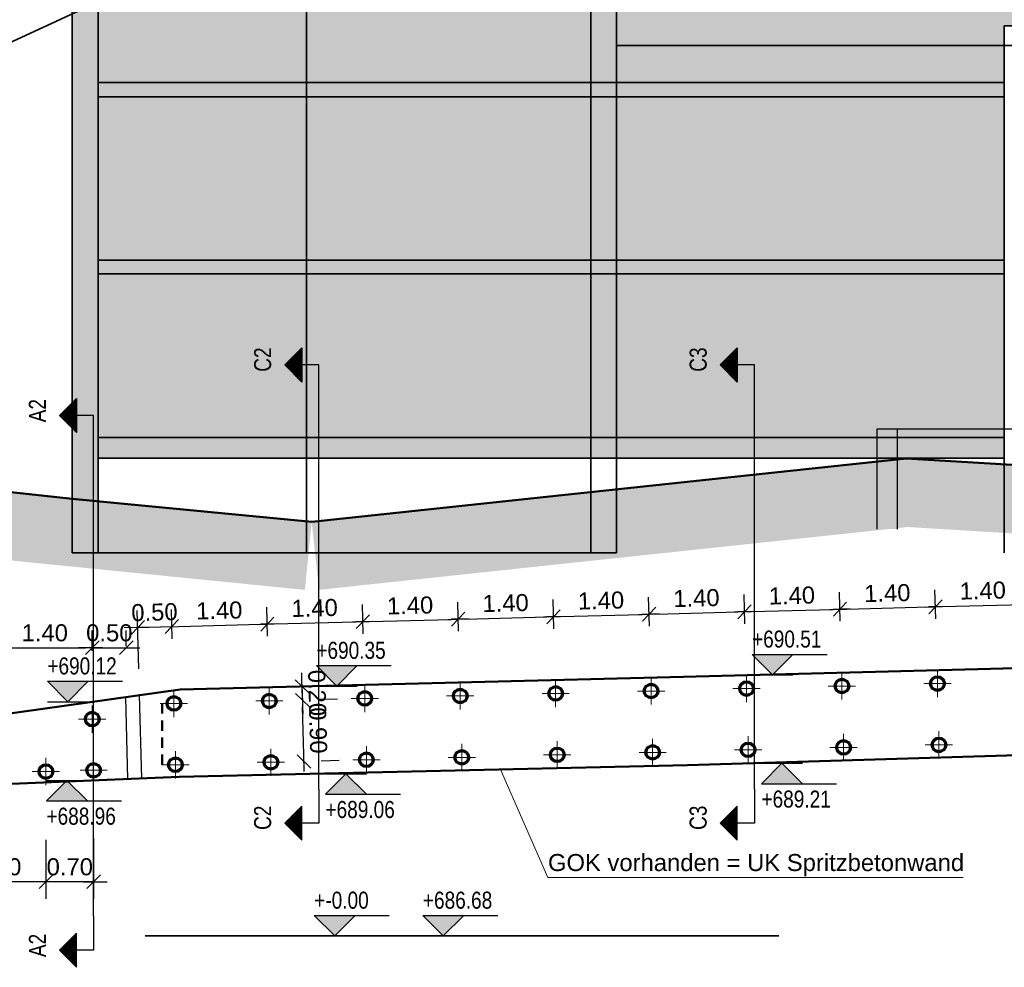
# Model space of a CAD drawing. Header units: metres. Extents: x 0 to 118, y 1 to 83.
# Tile 18 of 36: x 25 to 40, y 35 to 49. Entities that reach past the tile are written whole.
import ezdxf

# ---------------------------------------------------------------- set-up
doc = ezdxf.new("R2010")
doc.units = ezdxf.units.M
doc.linetypes.add('DURCHG', pattern=[0])
doc.linetypes.add('GESTR2', pattern=[0.25, 0.15, -0.1])
for name, color, linetype in [('Bestand', 7, 'Continuous'), ('Gel_nde', 7, 'Continuous'), ('GEOMETRIE', 7, 'Continuous'), ('HILFPU', 7, 'Continuous'), ('MAKET', 7, 'Continuous'), ('Mauern_Bestand', 7, 'Continuous'), ('N_gel', 7, 'Continuous'), ('Nachbargeb_ude', 7, 'Continuous'), ('SCHNPF', 7, 'Continuous'), ('Spritzbetonwand', 7, 'Continuous'), ('TEXTE', 7, 'Continuous')]:
    doc.layers.add(name, color=color, linetype=linetype)
doc.styles.add('Arial', font='arial.ttf')
doc.dimstyles.new('ISBSTRICH4E', dxfattribs={"dimtxt": 0.25, "dimasz": 0.1, "dimexe": 0.25, "dimexo": 1, "dimgap": 0.09, "dimtad": 1, "dimzin": 0, "dimdsep": 46, "dimtxsty": 'Arial', "dimblk": 'ID4', "dimblk1": 'ID4', "dimblk2": 'ID4', "dimsah": 1, "dimcen": 0.09, "dimdle": 0.15, "dimclrd": 7, "dimclre": 7, "dimclrt": 7, "dimazin": 0, "dimtfac": 1, "dimtdec": 4, "dimtix": 1, "dimtmove": 2, "dimatfit": 3, "dimfxl": 1, "dimtvp": 0.004, "dimtolj": 1, "dimtzin": 0, "dimarcsym": 0})

# ---------------------------------------------------------------- blocks, each defined once
blk = doc.blocks.new('ID4')
at = {"color": 7, "linetype": 'DURCHG', "lineweight": 25}
for p, q in [((-1, -1), (1, 1)), ((1.5, 0), (-1, 0))]:
    blk.add_line(p, q, dxfattribs=at)
blk = doc.blocks.new('*D6')
at = {"layer": 'Defpoints', "color": 0}
for p in [(25.815, 37.756), (26.515, 37.775), (25.815, 36.141)]:
    blk.add_point(p, dxfattribs=at)
at = {"layer": 'MAKET', "color": 7, "lineweight": -2}
for p, q in [((25.815, 36.756), (25.815, 35.891)), ((26.515, 36.775), (26.515, 35.891)), ((25.715, 36.141), (25.615, 36.141)), ((26.515, 36.141), (25.815, 36.141)), ((26.615, 36.141), (26.715, 36.141))]:
    blk.add_line(p, q, dxfattribs=at)
at = {"layer": 'MAKET', "color": 7, "lineweight": -2, "xscale": 0.1, "yscale": 0.1, "zscale": 0.1}
blk.add_blockref('ID4', (25.815, 36.141), dxfattribs=at)
at = {"layer": 'MAKET', "color": 7, "lineweight": -2, "xscale": 0.1, "yscale": 0.1, "zscale": 0.1, "rotation": 180}
blk.add_blockref('ID4', (26.515, 36.141), dxfattribs=at)
at = {"layer": 'MAKET', "color": 7, "insert": (26.165, 36.358), "char_height": 0.25, "attachment_point": 5, "style": 'Arial'}
blk.add_mtext('\\A1;0.70', dxfattribs=at)
blk = doc.blocks.new('*D7')
at = {"layer": 'Defpoints', "color": 0}
for p in [(24.415, 37.72), (25.815, 37.756), (24.415, 36.141)]:
    blk.add_point(p, dxfattribs=at)
at = {"layer": 'MAKET', "color": 7, "lineweight": -2}
for p, q in [((24.415, 36.72), (24.415, 35.891)), ((25.815, 36.756), (25.815, 35.891)), ((25.715, 36.141), (24.515, 36.141))]:
    blk.add_line(p, q, dxfattribs=at)
at = {"layer": 'MAKET', "color": 7, "lineweight": -2, "xscale": 0.1, "yscale": 0.1, "zscale": 0.1, "rotation": 180}
blk.add_blockref('ID4', (24.415, 36.141), dxfattribs=at)
at = {"layer": 'MAKET', "color": 7, "lineweight": -2, "xscale": 0.1, "yscale": 0.1, "zscale": 0.1}
blk.add_blockref('ID4', (25.815, 36.141), dxfattribs=at)
at = {"layer": 'MAKET', "color": 7, "insert": (25.115, 36.358), "char_height": 0.25, "attachment_point": 5, "style": 'Arial'}
blk.add_mtext('\\A1;1.40', dxfattribs=at)
blk = doc.blocks.new('*D12')
at = {"layer": 'Defpoints', "color": 0}
for p in [(29.092, 38.792), (29.578, 38.805), (29.116, 37.892)]:
    blk.add_point(p, dxfattribs=at)
at = {"layer": 'MAKET', "color": 7, "lineweight": -2}
for p, q in [((30.092, 38.818), (29.828, 38.811)), ((29.598, 38.005), (29.58, 38.705)), ((30.115, 37.918), (29.851, 37.911))]:
    blk.add_line(p, q, dxfattribs=at)
at = {"layer": 'MAKET', "color": 7, "lineweight": -2, "xscale": 0.1, "yscale": 0.1, "zscale": 0.1}
for p, rotation in [((29.578, 38.805), 91.47352531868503), ((29.601, 37.905), 271.473525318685)]:
    blk.add_blockref('ID4', p, dxfattribs=dict(at, rotation=rotation))
at = {"layer": 'MAKET', "color": 7, "insert": (29.807, 38.36), "char_height": 0.25, "attachment_point": 5, "rotation": 271.4735, "style": 'Arial'}
blk.add_mtext('\\A1;0.90', dxfattribs=at)
blk = doc.blocks.new('*D13')
at = {"layer": 'Defpoints', "color": 0}
for p in [(29.573, 39.004), (29.087, 38.992), (29.092, 38.792)]:
    blk.add_point(p, dxfattribs=at)
at = {"layer": 'MAKET', "color": 7, "lineweight": -2}
for p, q in [((29.57, 39.104), (29.568, 39.204)), ((29.578, 38.805), (29.573, 39.004)), ((30.087, 39.017), (29.823, 39.011)), ((30.092, 38.818), (29.828, 38.811)), ((29.58, 38.705), (29.583, 38.605))]:
    blk.add_line(p, q, dxfattribs=at)
at = {"layer": 'MAKET', "color": 7, "lineweight": -2, "xscale": 0.1, "yscale": 0.1, "zscale": 0.1}
for p, rotation in [((29.573, 39.004), 271.4735253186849), ((29.578, 38.805), 91.47352531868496)]:
    blk.add_blockref('ID4', p, dxfattribs=dict(at, rotation=rotation))
at = {"layer": 'MAKET', "color": 7, "insert": (29.793, 38.91), "char_height": 0.25, "attachment_point": 5, "rotation": 271.4735, "style": 'Arial'}
blk.add_mtext('\\A1;0.20', dxfattribs=at)
blk = doc.blocks.new('DIM109')
at = {"layer": 'MAKET', "color": 7, "linetype": 'DURCHG', "lineweight": 25}
for p, q in [((30.051, 35.345), (29.751, 35.645)), ((29.751, 35.645), (30.851, 35.645)), ((30.351, 35.645), (30.051, 35.345)), ((29.751, 35.345), (30.351, 35.345))]:
    blk.add_line(p, q, dxfattribs=at)
at = {"layer": 'MAKET', "color": 4}
blk.add_point((31.919, 35.345), dxfattribs=at)
blk = doc.blocks.new('DIM110')
at = {"layer": 'MAKET', "color": 7, "style": 'Arial', "width": 0.8}
blk.add_text('+-0.00', height=0.25, dxfattribs=at).set_placement((29.751, 35.745))
blk = doc.blocks.new('DIM147')
at = {"layer": 'MAKET', "color": 7, "linetype": 'DURCHG', "lineweight": 25}
for p, q in [((31.645, 35.345), (31.345, 35.645)), ((31.345, 35.645), (32.445, 35.645)), ((31.945, 35.645), (31.645, 35.345)), ((31.345, 35.345), (31.945, 35.345))]:
    blk.add_line(p, q, dxfattribs=at)
at = {"layer": 'MAKET', "color": 4}
for p in [(36.208, 39.175), (29.819, 39.01), (26.515, 38.781), (36.208, 37.878), (29.819, 37.725), (26.515, 37.627), (31.919, 35.345)]:
    blk.add_point(p, dxfattribs=at)
blk = doc.blocks.new('DIM148')
at = {"layer": 'MAKET', "color": 7, "linetype": 'DURCHG', "lineweight": 25}
for p, q in [((18.612, 36.745), (18.312, 36.445)), ((18.312, 36.745), (18.912, 36.745)), ((18.912, 36.445), (18.612, 36.745)), ((18.312, 36.445), (19.412, 36.445))]:
    blk.add_line(p, q, dxfattribs=at)
at = {"layer": 'MAKET', "color": 7, "style": 'Arial', "width": 0.8}
blk.add_text('+686.68', height=0.25, dxfattribs=at).set_placement((31.345, 35.745))
blk = doc.blocks.new('DIM149')
at = {"layer": 'MAKET', "color": 7, "linetype": 'DURCHG', "lineweight": 25}
for p, q in [((26.123, 37.627), (25.823, 37.327)), ((25.823, 37.627), (26.423, 37.627)), ((26.423, 37.327), (26.123, 37.627)), ((25.823, 37.327), (26.923, 37.327))]:
    blk.add_line(p, q, dxfattribs=at)
at = {"layer": 'MAKET', "color": 7, "style": 'Arial', "width": 0.8}
blk.add_text('+688.08', height=0.25, dxfattribs=at).set_placement((18.312, 36.095))
blk = doc.blocks.new('DIM150')
at = {"layer": 'MAKET', "color": 7, "linetype": 'DURCHG', "lineweight": 25}
for p, q in [((30.216, 37.725), (29.916, 37.425)), ((29.916, 37.725), (30.516, 37.725)), ((30.516, 37.425), (30.216, 37.725)), ((29.916, 37.425), (31.016, 37.425))]:
    blk.add_line(p, q, dxfattribs=at)
at = {"layer": 'MAKET', "color": 7, "style": 'Arial', "width": 0.8}
blk.add_text('+688.96', height=0.25, dxfattribs=at).set_placement((25.823, 36.977))
blk = doc.blocks.new('DIM151')
at = {"layer": 'MAKET', "color": 7, "linetype": 'DURCHG', "lineweight": 25}
for p, q in [((36.612, 37.878), (36.312, 37.578)), ((36.312, 37.878), (36.912, 37.878)), ((36.912, 37.578), (36.612, 37.878)), ((36.312, 37.578), (37.412, 37.578))]:
    blk.add_line(p, q, dxfattribs=at)
at = {"layer": 'MAKET', "color": 7, "style": 'Arial', "width": 0.8}
blk.add_text('+689.06', height=0.25, dxfattribs=at).set_placement((29.916, 37.075))
blk = doc.blocks.new('DIM152')
at = {"layer": 'MAKET', "color": 7, "linetype": 'DURCHG', "lineweight": 25}
for p, q in [((19.729, 38.041), (19.429, 38.341)), ((19.429, 38.341), (20.529, 38.341)), ((20.029, 38.341), (19.729, 38.041)), ((19.429, 38.041), (20.029, 38.041))]:
    blk.add_line(p, q, dxfattribs=at)
at = {"layer": 'MAKET', "color": 7, "style": 'Arial', "width": 0.8}
blk.add_text('+689.21', height=0.25, dxfattribs=at).set_placement((36.312, 37.228))
blk = doc.blocks.new('DIM154')
at = {"layer": 'MAKET', "color": 7, "linetype": 'DURCHG', "lineweight": 25}
for p, q in [((26.136, 38.781), (25.836, 39.081)), ((25.836, 39.081), (26.936, 39.081)), ((26.436, 39.081), (26.136, 38.781)), ((25.836, 38.781), (26.436, 38.781))]:
    blk.add_line(p, q, dxfattribs=at)
blk = doc.blocks.new('DIM155')
at = {"layer": 'MAKET', "color": 7, "linetype": 'DURCHG', "lineweight": 25}
for p, q in [((30.082, 39.01), (29.782, 39.31)), ((29.782, 39.31), (30.882, 39.31)), ((30.382, 39.31), (30.082, 39.01)), ((29.782, 39.01), (30.382, 39.01))]:
    blk.add_line(p, q, dxfattribs=at)
at = {"layer": 'MAKET', "color": 7, "style": 'Arial', "width": 0.8}
blk.add_text('+690.12', height=0.25, dxfattribs=at).set_placement((25.836, 39.181))
blk = doc.blocks.new('DIM156')
at = {"layer": 'MAKET', "color": 7, "linetype": 'DURCHG', "lineweight": 25}
for p, q in [((36.474, 39.175), (36.174, 39.475)), ((36.174, 39.475), (37.274, 39.475)), ((36.774, 39.475), (36.474, 39.175)), ((36.174, 39.175), (36.774, 39.175))]:
    blk.add_line(p, q, dxfattribs=at)
at = {"layer": 'MAKET', "color": 7, "style": 'Arial', "width": 0.8}
blk.add_text('+690.35', height=0.25, dxfattribs=at).set_placement((29.782, 39.41))
blk = doc.blocks.new('DIM157')
at = {"layer": 'MAKET', "color": 7, "linetype": 'DURCHG', "lineweight": 25}
for p, q in [((49.35, 39.928), (49.05, 40.228)), ((49.05, 40.228), (50.15, 40.228)), ((49.65, 40.228), (49.35, 39.928)), ((49.05, 39.928), (49.65, 39.928))]:
    blk.add_line(p, q, dxfattribs=at)
at = {"layer": 'MAKET', "color": 7, "style": 'Arial', "width": 0.8}
blk.add_text('+690.51', height=0.25, dxfattribs=at).set_placement((36.174, 39.575))
blk = doc.blocks.new('*D190')
at = {"layer": 'Defpoints', "color": 0}
for p in [(40.264, 40.21), (40.294, 39.034), (38.894, 38.997)]:
    blk.add_point(p, dxfattribs=at)
at = {"layer": 'MAKET', "color": 7, "lineweight": -2}
for p, q in [((40.268, 40.034), (40.257, 40.46)), ((38.868, 39.997), (38.857, 40.424)), ((38.964, 40.177), (40.164, 40.208))]:
    blk.add_line(p, q, dxfattribs=at)
at = {"layer": 'MAKET', "color": 7, "lineweight": -2, "xscale": 0.1, "yscale": 0.1, "zscale": 0.1}
for p, rotation in [((40.264, 40.21), 1.491882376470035), ((38.864, 40.174), 181.49188237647)]:
    blk.add_blockref('ID4', p, dxfattribs=dict(at, rotation=rotation))
at = {"layer": 'MAKET', "color": 7, "insert": (39.558, 40.41), "char_height": 0.25, "attachment_point": 5, "rotation": 1.4919, "style": 'Arial'}
blk.add_mtext('\\A1;1.40', dxfattribs=at)
blk = doc.blocks.new('*D191')
at = {"layer": 'Defpoints', "color": 0}
for p in [(38.864, 40.174), (37.494, 38.961), (38.894, 38.997)]:
    blk.add_point(p, dxfattribs=at)
at = {"layer": 'MAKET', "color": 7, "lineweight": -2}
for p, q in [((37.468, 39.961), (37.457, 40.387)), ((38.868, 39.997), (38.857, 40.424)), ((37.564, 40.14), (38.764, 40.171))]:
    blk.add_line(p, q, dxfattribs=at)
at = {"layer": 'MAKET', "color": 7, "lineweight": -2, "xscale": 0.1, "yscale": 0.1, "zscale": 0.1}
for p, rotation in [((37.464, 40.138), 181.4918823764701), ((38.864, 40.174), 1.49188237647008)]:
    blk.add_blockref('ID4', p, dxfattribs=dict(at, rotation=rotation))
at = {"layer": 'MAKET', "color": 7, "insert": (38.158, 40.373), "char_height": 0.25, "attachment_point": 5, "rotation": 1.4919, "style": 'Arial'}
blk.add_mtext('\\A1;1.40', dxfattribs=at)
blk = doc.blocks.new('*D192')
at = {"layer": 'Defpoints', "color": 0}
for p in [(37.464, 40.138), (36.094, 38.924), (37.494, 38.961)]:
    blk.add_point(p, dxfattribs=at)
at = {"layer": 'MAKET', "color": 7, "lineweight": -2}
for p, q in [((36.068, 39.924), (36.057, 40.351)), ((37.468, 39.961), (37.457, 40.387)), ((36.163, 40.104), (37.364, 40.135))]:
    blk.add_line(p, q, dxfattribs=at)
at = {"layer": 'MAKET', "color": 7, "lineweight": -2, "xscale": 0.1, "yscale": 0.1, "zscale": 0.1}
for p, rotation in [((36.063, 40.101), 181.4918823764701), ((37.464, 40.138), 1.49188237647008)]:
    blk.add_blockref('ID4', p, dxfattribs=dict(at, rotation=rotation))
at = {"layer": 'MAKET', "color": 7, "insert": (36.758, 40.337), "char_height": 0.25, "attachment_point": 5, "rotation": 1.4919, "style": 'Arial'}
blk.add_mtext('\\A1;1.40', dxfattribs=at)
blk = doc.blocks.new('*D193')
at = {"layer": 'Defpoints', "color": 0}
for p in [(36.063, 40.101), (34.694, 38.888), (36.094, 38.924)]:
    blk.add_point(p, dxfattribs=at)
at = {"layer": 'MAKET', "color": 7, "lineweight": -2}
for p, q in [((34.668, 39.888), (34.657, 40.315)), ((36.068, 39.924), (36.057, 40.351)), ((34.763, 40.067), (35.963, 40.098))]:
    blk.add_line(p, q, dxfattribs=at)
at = {"layer": 'MAKET', "color": 7, "lineweight": -2, "xscale": 0.1, "yscale": 0.1, "zscale": 0.1}
for p, rotation in [((34.663, 40.065), 181.4918823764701), ((36.063, 40.101), 1.491882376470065)]:
    blk.add_blockref('ID4', p, dxfattribs=dict(at, rotation=rotation))
at = {"layer": 'MAKET', "color": 7, "insert": (35.358, 40.3), "char_height": 0.25, "attachment_point": 5, "rotation": 1.4919, "style": 'Arial'}
blk.add_mtext('\\A1;1.40', dxfattribs=at)
blk = doc.blocks.new('*D194')
at = {"layer": 'Defpoints', "color": 0}
for p in [(34.663, 40.065), (34.694, 38.888), (33.294, 38.852)]:
    blk.add_point(p, dxfattribs=at)
at = {"layer": 'MAKET', "color": 7, "lineweight": -2}
for p, q in [((34.668, 39.888), (34.657, 40.315)), ((33.268, 39.851), (33.257, 40.278)), ((33.363, 40.031), (34.563, 40.062))]:
    blk.add_line(p, q, dxfattribs=at)
at = {"layer": 'MAKET', "color": 7, "lineweight": -2, "xscale": 0.1, "yscale": 0.1, "zscale": 0.1}
for p, rotation in [((34.663, 40.065), 1.491882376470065), ((33.263, 40.028), 181.4918823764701)]:
    blk.add_blockref('ID4', p, dxfattribs=dict(at, rotation=rotation))
at = {"layer": 'MAKET', "color": 7, "insert": (33.958, 40.264), "char_height": 0.25, "attachment_point": 5, "rotation": 1.4919, "style": 'Arial'}
blk.add_mtext('\\A1;1.40', dxfattribs=at)
blk = doc.blocks.new('*D195')
at = {"layer": 'Defpoints', "color": 0}
for p in [(33.263, 40.028), (31.894, 38.815), (33.294, 38.852)]:
    blk.add_point(p, dxfattribs=at)
at = {"layer": 'MAKET', "color": 7, "lineweight": -2}
for p, q in [((31.868, 39.815), (31.857, 40.242)), ((33.268, 39.851), (33.257, 40.278)), ((31.963, 39.994), (33.163, 40.026))]:
    blk.add_line(p, q, dxfattribs=at)
at = {"layer": 'MAKET', "color": 7, "lineweight": -2, "xscale": 0.1, "yscale": 0.1, "zscale": 0.1}
for p, rotation in [((31.863, 39.992), 181.4918823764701), ((33.263, 40.028), 1.49188237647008)]:
    blk.add_blockref('ID4', p, dxfattribs=dict(at, rotation=rotation))
at = {"layer": 'MAKET', "color": 7, "insert": (32.558, 40.227), "char_height": 0.25, "attachment_point": 5, "rotation": 1.4919, "style": 'Arial'}
blk.add_mtext('\\A1;1.40', dxfattribs=at)
blk = doc.blocks.new('*D196')
at = {"layer": 'Defpoints', "color": 0}
for p in [(31.863, 39.992), (30.494, 38.779), (31.894, 38.815)]:
    blk.add_point(p, dxfattribs=at)
at = {"layer": 'MAKET', "color": 7, "lineweight": -2}
for p, q in [((30.468, 39.778), (30.457, 40.205)), ((31.868, 39.815), (31.857, 40.242)), ((30.563, 39.958), (31.763, 39.989))]:
    blk.add_line(p, q, dxfattribs=at)
at = {"layer": 'MAKET', "color": 7, "lineweight": -2, "xscale": 0.1, "yscale": 0.1, "zscale": 0.1}
for p, rotation in [((30.463, 39.955), 181.4918823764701), ((31.863, 39.992), 1.491882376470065)]:
    blk.add_blockref('ID4', p, dxfattribs=dict(at, rotation=rotation))
at = {"layer": 'MAKET', "color": 7, "insert": (31.157, 40.191), "char_height": 0.25, "attachment_point": 5, "rotation": 1.4919, "style": 'Arial'}
blk.add_mtext('\\A1;1.40', dxfattribs=at)
blk = doc.blocks.new('*D197')
at = {"layer": 'Defpoints', "color": 0}
for p in [(30.463, 39.955), (29.094, 38.742), (30.494, 38.779)]:
    blk.add_point(p, dxfattribs=at)
at = {"layer": 'MAKET', "color": 7, "lineweight": -2}
for p, q in [((29.068, 39.742), (29.056, 40.169)), ((30.468, 39.778), (30.457, 40.205)), ((29.163, 39.921), (30.363, 39.953))]:
    blk.add_line(p, q, dxfattribs=at)
at = {"layer": 'MAKET', "color": 7, "lineweight": -2, "xscale": 0.1, "yscale": 0.1, "zscale": 0.1}
for p, rotation in [((29.063, 39.919), 181.4918823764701), ((30.463, 39.955), 1.491882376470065)]:
    blk.add_blockref('ID4', p, dxfattribs=dict(at, rotation=rotation))
at = {"layer": 'MAKET', "color": 7, "insert": (29.757, 40.155), "char_height": 0.25, "attachment_point": 5, "rotation": 1.4919, "style": 'Arial'}
blk.add_mtext('\\A1;1.40', dxfattribs=at)
blk = doc.blocks.new('*D198')
at = {"layer": 'Defpoints', "color": 0}
for p in [(29.063, 39.919), (29.094, 38.742), (27.694, 38.706)]:
    blk.add_point(p, dxfattribs=at)
at = {"layer": 'MAKET', "color": 7, "lineweight": -2}
for p, q in [((29.068, 39.742), (29.056, 40.169)), ((27.668, 39.705), (27.656, 40.132)), ((27.763, 39.885), (28.963, 39.916))]:
    blk.add_line(p, q, dxfattribs=at)
at = {"layer": 'MAKET', "color": 7, "lineweight": -2, "xscale": 0.1, "yscale": 0.1, "zscale": 0.1}
for p, rotation in [((29.063, 39.919), 1.49188237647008), ((27.663, 39.882), 181.4918823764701)]:
    blk.add_blockref('ID4', p, dxfattribs=dict(at, rotation=rotation))
at = {"layer": 'MAKET', "color": 7, "insert": (28.357, 40.118), "char_height": 0.25, "attachment_point": 5, "rotation": 1.4919, "style": 'Arial'}
blk.add_mtext('\\A1;1.40', dxfattribs=at)
blk = doc.blocks.new('*D199')
at = {"layer": 'Defpoints', "color": 0}
for p in [(27.663, 39.882), (27.694, 38.706), (27.205, 38.266)]:
    blk.add_point(p, dxfattribs=at)
at = {"layer": 'MAKET', "color": 7, "lineweight": -2}
for p, q in [((27.179, 39.265), (27.156, 40.119)), ((27.668, 39.705), (27.656, 40.132)), ((27.063, 39.867), (26.963, 39.864)), ((27.163, 39.869), (27.663, 39.882)), ((27.763, 39.885), (27.863, 39.888))]:
    blk.add_line(p, q, dxfattribs=at)
at = {"layer": 'MAKET', "color": 7, "lineweight": -2, "xscale": 0.1, "yscale": 0.1, "zscale": 0.1}
for p, rotation in [((27.163, 39.869), 1.491882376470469), ((27.663, 39.882), 181.4918823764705)]:
    blk.add_blockref('ID4', p, dxfattribs=dict(at, rotation=rotation))
at = {"layer": 'MAKET', "color": 7, "insert": (27.407, 40.093), "char_height": 0.25, "attachment_point": 5, "rotation": 1.4919, "style": 'Arial'}
blk.add_mtext('\\A1;0.50', dxfattribs=at)
blk = doc.blocks.new('*D220')
at = {"layer": 'Defpoints', "color": 0}
for p in [(26.994, 39.573), (26.994, 38.596), (26.495, 38.526)]:
    blk.add_point(p, dxfattribs=at)
at = {"layer": 'MAKET', "color": 7, "lineweight": -2}
for p, q in [((26.495, 39.526), (26.495, 39.823)), ((26.994, 39.596), (26.994, 39.823)), ((26.395, 39.573), (26.295, 39.573)), ((26.495, 39.573), (26.994, 39.573)), ((27.094, 39.573), (27.194, 39.573))]:
    blk.add_line(p, q, dxfattribs=at)
at = {"layer": 'MAKET', "color": 7, "lineweight": -2, "xscale": 0.1, "yscale": 0.1, "zscale": 0.1}
blk.add_blockref('ID4', (26.495, 39.573), dxfattribs=at)
at = {"layer": 'MAKET', "color": 7, "lineweight": -2, "xscale": 0.1, "yscale": 0.1, "zscale": 0.1, "rotation": 180}
blk.add_blockref('ID4', (26.994, 39.573), dxfattribs=at)
at = {"layer": 'MAKET', "color": 7, "insert": (26.745, 39.79), "char_height": 0.25, "attachment_point": 5, "style": 'Arial'}
blk.add_mtext('\\A1;0.50', dxfattribs=at)
blk = doc.blocks.new('*D221')
at = {"layer": 'Defpoints', "color": 0}
for p in [(26.495, 39.573), (26.495, 38.526), (25.1, 38.332)]:
    blk.add_point(p, dxfattribs=at)
at = {"layer": 'MAKET', "color": 7, "lineweight": -2}
for p, q in [((25.1, 39.332), (25.1, 39.823)), ((26.495, 39.526), (26.495, 39.823)), ((25.2, 39.573), (26.395, 39.573))]:
    blk.add_line(p, q, dxfattribs=at)
at = {"layer": 'MAKET', "color": 7, "lineweight": -2, "xscale": 0.1, "yscale": 0.1, "zscale": 0.1, "rotation": 180}
blk.add_blockref('ID4', (25.1, 39.573), dxfattribs=at)
at = {"layer": 'MAKET', "color": 7, "lineweight": -2, "xscale": 0.1, "yscale": 0.1, "zscale": 0.1}
blk.add_blockref('ID4', (26.495, 39.573), dxfattribs=at)
at = {"layer": 'MAKET', "color": 7, "insert": (25.798, 39.79), "char_height": 0.25, "attachment_point": 5, "style": 'Arial'}
blk.add_mtext('\\A1;1.40', dxfattribs=at)

msp = doc.modelspace()

# ---------------------------------------------------------------- hatches: boundary and pattern name
at = {"layer": 'Gel_nde'}
for color, points in [(84, [(29.714, 41.418), (38.535, 41.418), (38.436, 42.348)]), (7, [(38.429, 42.238), (40.255, 42.238), (38.436, 42.348)]), (7, [(38.375, 41.348), (40.201, 41.348), (40.255, 42.238), (38.429, 42.238)]), (84, [(23.859, 41.418), (29.714, 41.418), (23.917, 41.998)]), (84, [(23.817, 41.001), (29.672, 41.001), (29.714, 41.418), (23.859, 41.418)]), (84, [(29.721, 41.352), (38.542, 41.352), (38.535, 41.418), (29.714, 41.418)]), (84, [(29.82, 40.422), (38.542, 41.352), (29.721, 41.352)]), (7, [(40.194, 41.238), (40.201, 41.348), (38.375, 41.348)]), (84, [(29.614, 40.421), (29.672, 41.001), (23.817, 41.001)])]:
    msp.add_hatch(color=color, dxfattribs=at).paths.add_polyline_path(points)
at = {"layer": 'MAKET'}
for points in [[(36.474, 39.175), (36.774, 39.475), (36.174, 39.475)], [(30.082, 39.01), (30.382, 39.31), (29.782, 39.31)], [(26.136, 38.781), (26.436, 39.081), (25.836, 39.081)], [(36.312, 37.578), (36.912, 37.578), (36.612, 37.878)], [(29.916, 37.425), (30.516, 37.425), (30.216, 37.725)], [(25.823, 37.327), (26.423, 37.327), (26.123, 37.627)], [(30.051, 35.345), (30.351, 35.645), (29.751, 35.645)], [(31.645, 35.345), (31.945, 35.645), (31.345, 35.645)]]:
    msp.add_hatch(color=7, dxfattribs=at).paths.add_polyline_path(points)
at = {"layer": 'Mauern_Bestand'}
msp.add_hatch(color=8, dxfattribs=at).paths.add_polyline_path([(38.008, 41.313), (38.308, 41.313), (38.308, 42.785), (38.008, 42.785)])
at = {"layer": 'Nachbargeb_ude'}
for points in [[(41.255, 48.695), (34.187, 48.695), (34.187, 42.355), (26.58, 42.355), (26.58, 48.905), (30.194, 50.725), (31.141, 50.285), (41.255, 50.285), (41.255, 48.695)], [(26.2, 40.965), (26.58, 40.965), (26.58, 48.905), (26.2, 48.905)], [(34.187, 42.355), (39.875, 42.355), (39.875, 48.695), (34.187, 48.695)]]:
    msp.add_hatch(color=9, dxfattribs=at).paths.add_polyline_path(points)

# ---------------------------------------------------------------- linework, layer by layer
at = {"layer": 'Bestand', "color": 7, "linetype": 'DURCHG', "lineweight": 25}
for p, q in [((38.008, 42.785), (50.469, 42.785)), ((27.22, 37.656), (27.189, 38.875)), ((27.018, 37.647), (26.987, 38.847))]:
    msp.add_line(p, q, dxfattribs=at)
at = {"layer": 'Bestand', "color": 140, "linetype": 'DURCHG', "lineweight": 50}
for p, q in [((35.169, 39.148), (27.783, 38.958)), ((40.279, 39.278), (35.169, 39.148)), ((27.783, 38.958), (21.467, 38.078))]:
    msp.add_line(p, q, dxfattribs=at)
at = {"layer": 'Gel_nde', "color": 84, "linetype": 'DURCHG', "lineweight": 50}
for p, q in [((38.436, 42.348), (29.714, 41.418)), ((40.255, 42.238), (38.436, 42.348)), ((26.2, 41.758), (23.917, 41.998)), ((29.714, 41.418), (26.2, 41.758))]:
    msp.add_line(p, q, dxfattribs=at)
at = {"layer": 'GEOMETRIE', "color": 140, "linetype": 'GESTR2', "lineweight": 50}
msp.add_line((27.519, 37.856), (27.519, 38.756), dxfattribs=at)
at = {"layer": 'GEOMETRIE', "color": 7, "linetype": 'DURCHG', "lineweight": 35}
msp.add_line((36.568, 35.345), (27.27, 35.345), dxfattribs=at)
at = {"layer": 'HILFPU', "color": 4}
msp.add_point((29.087, 38.992), dxfattribs=at)
at = {"layer": 'Mauern_Bestand', "color": 7, "linetype": 'DURCHG', "lineweight": 25}
for p, q in [((38.008, 41.313), (38.008, 42.785)), ((38.308, 41.313), (38.308, 42.785))]:
    msp.add_line(p, q, dxfattribs=at)
at = {"layer": 'N_gel', "color": 7, "linetype": 'DURCHG', "lineweight": 18}
for p, q in [((36.093, 39.174), (36.093, 38.774)), ((37.493, 39.211), (37.493, 38.811)), ((38.893, 39.247), (38.893, 38.847)), ((30.492, 39.029), (30.492, 38.629)), ((31.893, 39.065), (31.893, 38.665)), ((33.293, 39.102), (33.293, 38.702)), ((34.693, 39.138), (34.693, 38.738)), ((37.293, 39.011), (37.693, 39.011)), ((38.693, 39.047), (39.093, 39.047)), ((27.692, 38.956), (27.692, 38.556)), ((29.092, 38.992), (29.092, 38.592)), ((31.693, 38.865), (32.093, 38.865)), ((33.093, 38.902), (33.493, 38.902)), ((34.493, 38.938), (34.893, 38.938)), ((35.893, 38.974), (36.293, 38.974)), ((26.495, 38.726), (26.495, 38.326)), ((27.492, 38.756), (27.892, 38.756)), ((28.892, 38.792), (29.292, 38.792)), ((30.292, 38.829), (30.692, 38.829)), ((26.295, 38.526), (26.695, 38.526)), ((37.516, 38.311), (37.516, 37.911)), ((38.916, 38.348), (38.916, 37.948)), ((31.916, 38.165), (31.916, 37.765)), ((33.316, 38.202), (33.316, 37.802)), ((34.716, 38.238), (34.716, 37.838)), ((36.116, 38.275), (36.116, 37.875)), ((38.716, 38.148), (39.116, 38.148)), ((27.715, 38.056), (27.715, 37.656)), ((29.116, 38.092), (29.116, 37.692)), ((30.516, 38.129), (30.516, 37.729)), ((33.116, 38.002), (33.516, 38.002)), ((34.516, 38.038), (34.916, 38.038)), ((35.916, 38.075), (36.316, 38.075)), ((37.316, 38.111), (37.716, 38.111)), ((25.815, 37.956), (25.815, 37.556)), ((26.515, 37.975), (26.515, 37.575)), ((27.515, 37.856), (27.915, 37.856)), ((28.916, 37.892), (29.316, 37.892)), ((30.316, 37.929), (30.716, 37.929)), ((31.716, 37.965), (32.116, 37.965)), ((25.615, 37.756), (26.015, 37.756)), ((26.315, 37.775), (26.715, 37.775))]:
    msp.add_line(p, q, dxfattribs=at)
at = {"layer": 'N_gel', "color": 7, "linetype": 'DURCHG', "lineweight": 70}
for centre in [(38.893, 39.047), (33.293, 38.902), (34.693, 38.938), (36.093, 38.974), (37.493, 39.011), (27.692, 38.756), (29.092, 38.792), (30.492, 38.829), (31.893, 38.865), (26.495, 38.526), (34.716, 38.038), (36.116, 38.075), (37.516, 38.111), (38.916, 38.148), (29.116, 37.892), (30.516, 37.929), (31.916, 37.965), (33.316, 38.002), (25.815, 37.756), (26.515, 37.775), (27.715, 37.856)]:
    msp.add_circle(centre, 0.1, dxfattribs=at)
at = {"layer": 'N_gel', "color": 4}
for p in [(37.493, 39.011), (38.893, 39.047), (31.893, 38.865), (33.293, 38.902), (34.693, 38.938), (36.093, 38.974), (27.692, 38.756), (29.092, 38.792), (30.492, 38.829), (26.495, 38.526), (38.916, 38.148), (33.316, 38.002), (34.716, 38.038), (36.116, 38.075), (37.516, 38.111), (27.715, 37.856), (29.116, 37.892), (30.516, 37.929), (31.916, 37.965), (25.815, 37.756), (26.515, 37.775)]:
    msp.add_point(p, dxfattribs=at)
at = {"layer": 'Nachbargeb_ude', "color": 7, "linetype": 'DURCHG', "lineweight": 35}
for p, q in [((30.194, 50.725), (25.2, 48.405)), ((29.639, 40.965), (29.639, 50.467)), ((26.2, 40.965), (26.2, 48.905)), ((26.58, 40.965), (26.58, 48.905)), ((33.807, 40.965), (33.807, 48.905)), ((34.187, 40.965), (34.187, 48.905)), ((39.875, 40.965), (39.875, 48.695)), ((40.255, 48.695), (39.875, 48.695)), ((41.255, 48.405), (34.187, 48.405)), ((39.875, 47.865), (26.58, 47.865)), ((26.58, 47.655), (39.875, 47.655)), ((26.58, 45.255), (39.875, 45.255)), ((26.58, 45.055), (39.875, 45.055)), ((26.58, 42.655), (39.875, 42.655)), ((26.58, 42.655), (39.875, 42.655)), ((26.58, 42.355), (39.875, 42.355)), ((26.2, 40.965), (26.58, 40.965)), ((34.187, 40.965), (26.58, 40.965))]:
    msp.add_line(p, q, dxfattribs=at)
at = {"layer": 'SCHNPF', "color": 7, "linetype": 'DURCHG', "lineweight": 25}
for p, q in [((29.319, 43.72), (29.569, 43.97)), ((29.522, 43.923), (29.522, 43.516)), ((29.538, 43.938), (29.538, 43.501)), ((29.554, 43.954), (29.554, 43.485)), ((29.569, 43.97), (29.569, 43.47)), ((35.708, 43.72), (35.958, 43.97)), ((35.911, 43.923), (35.911, 43.516)), ((35.927, 43.938), (35.927, 43.501)), ((35.942, 43.954), (35.942, 43.485)), ((35.958, 43.97), (35.958, 43.47)), ((29.382, 43.782), (29.382, 43.657)), ((29.397, 43.798), (29.397, 43.641)), ((29.413, 43.813), (29.413, 43.626)), ((29.429, 43.829), (29.429, 43.61)), ((29.444, 43.845), (29.444, 43.595)), ((29.46, 43.86), (29.46, 43.579)), ((29.475, 43.876), (29.475, 43.563)), ((29.491, 43.891), (29.491, 43.548)), ((29.507, 43.907), (29.507, 43.532)), ((35.77, 43.782), (35.77, 43.657)), ((35.786, 43.798), (35.786, 43.641)), ((35.802, 43.813), (35.802, 43.626)), ((35.817, 43.829), (35.817, 43.61)), ((35.833, 43.845), (35.833, 43.595)), ((35.849, 43.86), (35.849, 43.579)), ((35.864, 43.876), (35.864, 43.563)), ((35.88, 43.891), (35.88, 43.548)), ((35.895, 43.907), (35.895, 43.532)), ((29.819, 43.72), (29.319, 43.72)), ((29.569, 43.47), (29.319, 43.72)), ((29.335, 43.735), (29.335, 43.704)), ((29.35, 43.751), (29.35, 43.688)), ((29.366, 43.766), (29.366, 43.673)), ((29.819, 37.5), (29.819, 43.72)), ((36.208, 43.72), (35.708, 43.72)), ((35.958, 43.47), (35.708, 43.72)), ((35.724, 43.735), (35.724, 43.704)), ((35.739, 43.751), (35.739, 43.688)), ((35.755, 43.766), (35.755, 43.673)), ((36.208, 37.5), (36.208, 43.72)), ((26.015, 42.979), (26.265, 43.229)), ((26.234, 43.197), (26.234, 42.76)), ((26.249, 43.213), (26.249, 42.744)), ((26.265, 43.229), (26.265, 42.729)), ((26.093, 43.057), (26.093, 42.901)), ((26.109, 43.072), (26.109, 42.885)), ((26.124, 43.088), (26.124, 42.869)), ((26.14, 43.104), (26.14, 42.854)), ((26.156, 43.119), (26.156, 42.838)), ((26.171, 43.135), (26.171, 42.822)), ((26.187, 43.151), (26.187, 42.807)), ((26.202, 43.166), (26.202, 42.791)), ((26.218, 43.182), (26.218, 42.776)), ((26.515, 42.979), (26.015, 42.979)), ((26.265, 42.729), (26.015, 42.979)), ((26.031, 42.994), (26.031, 42.963)), ((26.046, 43.01), (26.046, 42.947)), ((26.062, 43.026), (26.062, 42.932)), ((26.077, 43.041), (26.077, 42.916)), ((26.515, 35.635), (26.515, 42.979)), ((29.819, 37.5), (29.819, 37)), ((36.208, 37.5), (36.208, 37)), ((29.569, 37.25), (29.319, 37)), ((29.444, 36.875), (29.444, 37.125)), ((29.46, 36.86), (29.46, 37.141)), ((29.475, 36.844), (29.475, 37.157)), ((29.491, 36.829), (29.491, 37.172)), ((29.507, 36.813), (29.507, 37.188)), ((29.522, 36.797), (29.522, 37.204)), ((29.538, 36.782), (29.538, 37.219)), ((29.554, 36.766), (29.554, 37.235)), ((29.569, 36.75), (29.569, 37.25)), ((35.958, 37.25), (35.708, 37)), ((35.833, 36.875), (35.833, 37.125)), ((35.849, 36.86), (35.849, 37.141)), ((35.864, 36.844), (35.864, 37.157)), ((35.88, 36.829), (35.88, 37.172)), ((35.895, 36.813), (35.895, 37.188)), ((35.911, 36.797), (35.911, 37.204)), ((35.927, 36.782), (35.927, 37.219)), ((35.942, 36.766), (35.942, 37.235)), ((35.958, 36.75), (35.958, 37.25)), ((29.819, 37), (29.319, 37)), ((29.319, 37), (29.569, 36.75)), ((29.335, 36.985), (29.335, 37.016)), ((29.35, 36.969), (29.35, 37.032)), ((29.366, 36.954), (29.366, 37.047)), ((29.382, 36.938), (29.382, 37.063)), ((29.397, 36.922), (29.397, 37.079)), ((29.413, 36.907), (29.413, 37.094)), ((29.429, 36.891), (29.429, 37.11)), ((36.208, 37), (35.708, 37)), ((35.708, 37), (35.958, 36.75)), ((35.724, 36.985), (35.724, 37.016)), ((35.739, 36.969), (35.739, 37.032)), ((35.755, 36.954), (35.755, 37.047)), ((35.77, 36.938), (35.77, 37.063)), ((35.786, 36.922), (35.786, 37.079)), ((35.802, 36.907), (35.802, 37.094)), ((35.817, 36.891), (35.817, 37.11)), ((26.515, 35.635), (26.515, 35.135)), ((26.265, 35.385), (26.015, 35.135)), ((26.124, 35.026), (26.124, 35.245)), ((26.14, 35.01), (26.14, 35.26)), ((26.156, 34.995), (26.156, 35.276)), ((26.171, 34.979), (26.171, 35.292)), ((26.187, 34.964), (26.187, 35.307)), ((26.202, 34.948), (26.202, 35.323)), ((26.218, 34.932), (26.218, 35.339)), ((26.234, 34.917), (26.234, 35.354)), ((26.249, 34.901), (26.249, 35.37)), ((26.265, 34.885), (26.265, 35.385)), ((26.515, 35.135), (26.015, 35.135)), ((26.015, 35.135), (26.265, 34.885)), ((26.031, 35.12), (26.031, 35.151)), ((26.046, 35.104), (26.046, 35.167)), ((26.062, 35.089), (26.062, 35.182)), ((26.077, 35.073), (26.077, 35.198)), ((26.093, 35.057), (26.093, 35.214)), ((26.109, 35.042), (26.109, 35.229))]:
    msp.add_line(p, q, dxfattribs=at)
at = {"layer": 'Spritzbetonwand', "color": 140, "linetype": 'DURCHG', "lineweight": 50}
for p, q in [((44.306, 38.128), (35.229, 37.848)), ((35.229, 37.848), (27.772, 37.678)), ((27.772, 37.678), (22.103, 37.448))]:
    msp.add_line(p, q, dxfattribs=at)
at = {"layer": 'TEXTE', "color": 4, "linetype": 'DURCHG', "lineweight": 20}
for q in [(32.484, 37.787), (39.27, 36.203)]:
    msp.add_line((33.18, 36.203), q, dxfattribs=at)

# ---------------------------------------------------------------- block references
for name in ['DIM157', 'DIM147', 'DIM156', 'DIM155', 'DIM154', 'DIM152', 'DIM151', 'DIM150', 'DIM149', 'DIM148', 'DIM110', 'DIM109']:
    msp.add_blockref(name, (0, 0))

# ---------------------------------------------------------------- texts
at = {"layer": 'SCHNPF', "color": 7, "style": 'Arial', "width": 0.8}
for s, p in [('C2', (29.119, 43.62)), ('C3', (35.508, 43.62)), ('A2', (25.815, 42.879)), ('C2', (29.119, 36.9)), ('C3', (35.508, 36.9)), ('A2', (25.815, 35.035))]:
    msp.add_text(s, height=0.25, rotation=90, dxfattribs=at).set_placement(p)
at = {"layer": 'TEXTE', "color": 4, "style": 'Arial'}
msp.add_text('GOK vorhanden = UK Spritzbetonwand', height=0.25, dxfattribs=at).set_placement((33.18, 36.297))

# ---------------------------------------------------------------- dimensions: what is measured, and where the dimension line sits
at = {"layer": 'MAKET'}
for base, p1, p2, angle, picture, middle in [((36.063, 40.101), (34.694, 38.888), (36.094, 38.924), 1.4919, '*D193', (35.358, 40.3)), ((37.464, 40.138), (36.094, 38.924), (37.494, 38.961), 1.4919, '*D192', (36.758, 40.337)), ((38.864, 40.174), (37.494, 38.961), (38.894, 38.997), 1.4919, '*D191', (38.158, 40.373)), ((40.264, 40.21), (38.894, 38.997), (40.294, 39.034), 1.4919, '*D190', (39.558, 40.41)), ((30.463, 39.955), (29.094, 38.742), (30.494, 38.779), 1.4919, '*D197', (29.757, 40.155)), ((31.863, 39.992), (30.494, 38.779), (31.894, 38.815), 1.4919, '*D196', (31.157, 40.191)), ((33.263, 40.028), (31.894, 38.815), (33.294, 38.852), 1.4919, '*D195', (32.558, 40.227)), ((34.663, 40.065), (33.294, 38.852), (34.694, 38.888), 1.4919, '*D194', (33.958, 40.264)), ((27.663, 39.882), (27.205, 38.266), (27.694, 38.706), 1.4919, '*D199', (27.407, 40.093)), ((29.063, 39.919), (27.694, 38.706), (29.094, 38.742), 1.4919, '*D198', (28.357, 40.118)), ((29.573, 39.004), (29.092, 38.792), (29.087, 38.992), 271.4735, '*D13', (29.793, 38.91)), ((29.578, 38.805), (29.116, 37.892), (29.092, 38.792), 271.4735, '*D12', (29.807, 38.36))]:
    dim = msp.add_linear_dim(base=base, p1=p1, p2=p2, angle=angle, dimstyle='ISBSTRICH4E', override={"dimasz": 0.1}, dxfattribs=at)
    dim.commit()
    dim.dimension.update_dxf_attribs({"geometry": picture, "text_midpoint": middle})
for base, p1, p2, picture, middle in [((26.4954, 39.5727), (25.0999, 38.3319), (26.4954, 38.5263), '*D221', (25.7976, 39.7903)), ((26.994, 39.573), (26.495, 38.526), (26.994, 38.596), '*D220', (26.745, 39.79)), ((24.415, 36.141), (25.815, 37.756), (24.415, 37.72), '*D7', (25.115, 36.358)), ((25.815, 36.141), (26.515, 37.775), (25.815, 37.756), '*D6', (26.165, 36.358))]:
    dim = msp.add_linear_dim(base=base, p1=p1, p2=p2, dimstyle='ISBSTRICH4E', override={"dimasz": 0.1}, dxfattribs=at)
    dim.commit()
    dim.dimension.update_dxf_attribs({"geometry": picture, "text_midpoint": middle})

doc.saveas('drawing.dxf')
